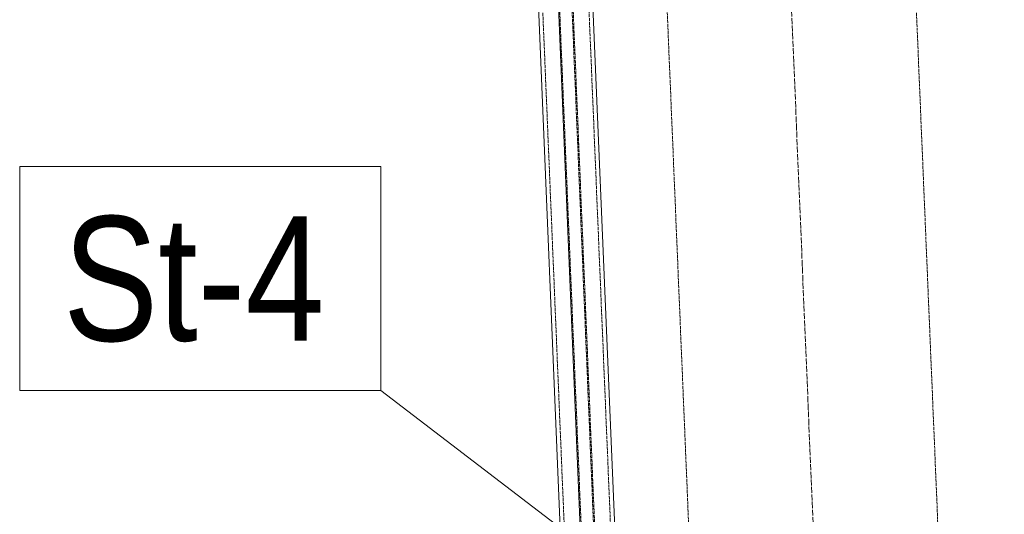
# Model space of a CAD drawing. Header units: millimetres. Extents: x -15129 to 9171, y -18789 to 5877.
# Tile 119 of 256: x -10626 to -9637, y -5197 to -4701. Entities that reach past the tile are written whole.
import ezdxf

# ---------------------------------------------------------------- set-up
doc = ezdxf.new("R2010")
doc.units = ezdxf.units.MM
doc.linetypes.add('ACAD_ISO02W100', pattern=[15, 12, -3])
doc.linetypes.add('ACAD_ISO04W100', pattern=[30, 24, -3, 0, -3])
for name, color, linetype in [('AS_Belki', 145, 'Continuous'), ('AS_Sciany betonowe', 252, 'Continuous'), ('AS_Siatki', 72, 'Continuous')]:
    doc.layers.add(name, color=color, linetype=linetype)
doc.styles.add('Arial Narrow', font='ARIALN.TTF', dxfattribs={"height": 5})

msp = doc.modelspace()

# ---------------------------------------------------------------- linework, layer by layer
at = {"color": 7, "lineweight": 13}
msp.add_line((-9903.95, -5347.42), (-10263.13, -5073.22), dxfattribs=at)
msp.add_lwpolyline([(-10625.75, -5073.22), (-10263.13, -5073.22), (-10263.13, -4848.22), (-10625.75, -4848.22), (-10625.75, -5073.22)], dxfattribs=at)
at = {"layer": 'AS_Belki', "color": 145, "linetype": 'Continuous', "lineweight": 13, "ltscale": 0.25}
for p, q in [((-10061.33, -5250.46), (-10143.56, -3278.5)), ((-10026.72, -5249.01), (-10108.95, -3277.05)), ((-10163.13, -3289.32), (-10081.87, -5238))]:
    msp.add_line(p, q, dxfattribs=at)
at = {"layer": 'AS_Belki', "color": 84, "linetype": 'ACAD_ISO02W100', "lineweight": 13, "ltscale": 0.25}
for p, q in [((-10060.24, -5250.41), (-10142.46, -3278.45)), ((-10047.8, -5249.89), (-10130.03, -3277.93)), ((-10046.71, -5249.84), (-10128.93, -3277.89)), ((-10030.82, -5249.18), (-10113.05, -3277.23)), ((-10159.03, -3289.15), (-10077.33, -5248.62))]:
    msp.add_line(p, q, dxfattribs=at)
at = {"layer": 'AS_Sciany betonowe', "color": 145, "linetype": 'ACAD_ISO02W100', "lineweight": 13, "ltscale": 0.25}
for p, q in [((-9310.03, -14644.46), (-9788.2, -3186.16)), ((-9952.09, -5254.91), (-10035.13, -3264.97))]:
    msp.add_line(p, q, dxfattribs=at)
at = {"layer": 'AS_Siatki', "color": 20, "linetype": 'ACAD_ISO04W100', "lineweight": 13, "ltscale": 0.25}
msp.add_line((-9335.58, -17029.24), (-10009.15, -894.74), dxfattribs=at)

# ---------------------------------------------------------------- texts
at = {"color": 7, "lineweight": 13, "style": 'Arial Narrow'}
msp.add_text('St-4', height=125, dxfattribs=at).set_placement((-10582.23, -5023.22))

doc.saveas('drawing.dxf')
